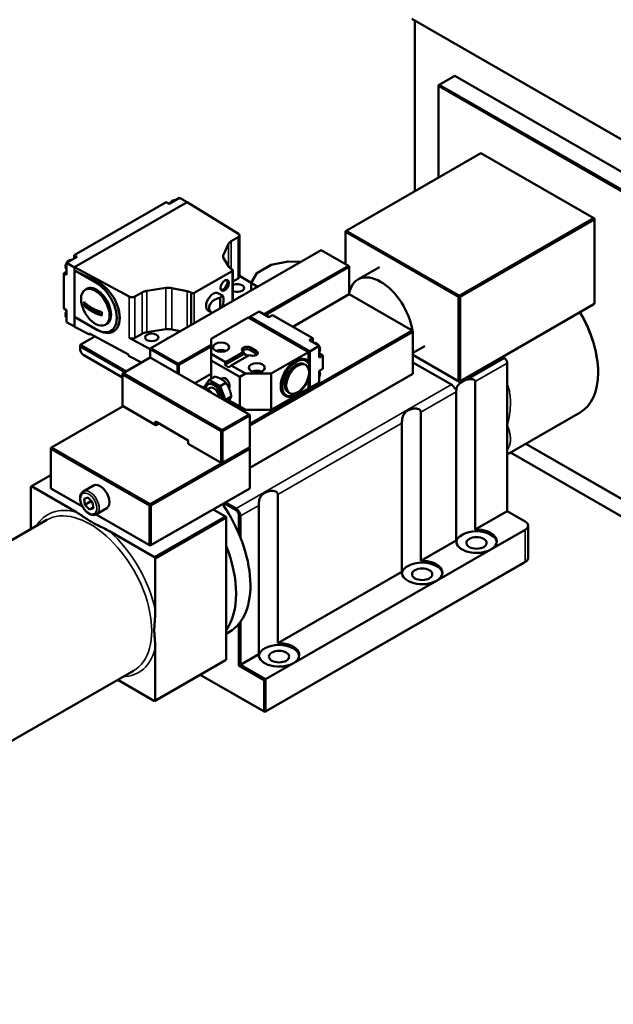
# Model space of a CAD drawing. Header units: millimetres. Extents: x 12 to 1472, y 12 to 1039.
# Tile 4 of 11: x 140 to 287, y 602 to 845. Entities that reach past the tile are written whole.
import ezdxf

# ---------------------------------------------------------------- set-up
doc = ezdxf.new("R2010")
doc.units = ezdxf.units.MM
doc.header["$LTSCALE"] = 2.5
for name, color, linetype, lineweight in [('Bemaßung (ISO)', 7, 'Continuous', 25), ('Sichtbar (ISO)', 7, 'Continuous', 50), ('Sichtbar schmal (ISO)', 7, 'Continuous', 35)]:
    doc.layers.add(name, color=color, linetype=linetype, lineweight=lineweight)
doc.styles.add('Notiztext (DIN)', font='isocpeur.ttf')
doc.dimstyles.new('Standard (DIN)', dxfattribs={"dimscale": 2.5, "dimtxt": 3.5, "dimasz": 2.5, "dimexe": 3.175, "dimexo": 0.8, "dimgap": 0.8, "dimtad": 1, "dimdec": 3, "dimrnd": 1e-08, "dimtxsty": 'Notiztext (DIN)', "dimcen": 0.09, "dimdle": 10, "dimclrd": 256, "dimclre": 256, "dimclrt": 256, "dimazin": 2, "dimtfac": 0.571429, "dimtdec": 3, "dimtmove": 0, "dimatfit": 3, "dimfxl": 1, "dimtolj": 1, "dimlwd": -1, "dimlwe": -1, "dimarcsym": 0})

# ---------------------------------------------------------------- blocks, each defined once
blk = doc.blocks.new('*D24')
at = {"layer": 'Bemaßung (ISO)'}
for p, q in [((1073.03, 633.6), (1073.03, 260.27)), ((125.73, 436.1), (125.73, 260.27)), ((131.98, 268.2), (1066.78, 268.2))]:
    blk.add_line(p, q, dxfattribs=at)
for points in [[(131.98, 269.25), (131.98, 267.16), (125.73, 268.2)], [(1066.78, 269.25), (1066.78, 267.16), (1073.03, 268.2)]]:
    blk.add_solid(points, dxfattribs=at)
at = {"layer": 'Defpoints', "color": 0}
for p in [(1073.03, 635.6), (125.73, 438.1), (1073.03, 268.2)]:
    blk.add_point(p, dxfattribs=at)
at = {"layer": 'Bemaßung (ISO)', "insert": (568.61, 278.96), "char_height": 8.75, "attachment_point": 1, "style": 'Notiztext (DIN)'}
blk.add_mtext('\\A1;ca. 947', dxfattribs=at)

msp = doc.modelspace()

# ---------------------------------------------------------------- linework, layer by layer
at = {"layer": 'Sichtbar (ISO)'}
for p, q in [((306.0576, 805.2975), (236.7611, 845.2027)), ((237.4683, 802.5766), (237.4683, 844.7955)), ((243.5494, 828.9225), (247.3677, 831.1213)), ((247.3677, 831.1213), (296.5117, 802.8212)), ((243.5494, 828.9225), (243.3726, 828.6163)), ((243.5494, 828.9225), (243.3726, 828.8199)), ((243.3726, 828.8199), (243.3726, 828.6163)), ((243.3726, 828.6163), (292.5165, 800.3162)), ((243.3726, 805.9767), (243.3726, 828.6163)), ((292.6933, 800.6224), (243.5494, 828.9225)), ((220.5684, 792.8446), (253.8024, 811.9828)), ((253.8024, 811.9828), (281.7331, 795.8986)), ((179.3794, 800.963), (176.7631, 799.4563)), ((181.2885, 799.8636), (179.3794, 800.963)), ((176.056, 799.8635), (153.3579, 786.7925)), ((153.4286, 783.8202), (181.2886, 799.8637)), ((176.7631, 799.4563), (176.056, 799.8635)), ((181.2886, 799.8637), (193.903, 792.0739)), ((181.324, 799.8432), (181.2924, 799.8613)), ((181.324, 799.8432), (181.3229, 799.8425)), ((181.324, 799.8419), (181.324, 799.8432)), ((281.7331, 795.8986), (248.4991, 776.7604)), ((248.6759, 776.4542), (281.9099, 795.5924)), ((281.9099, 795.796), (281.7331, 795.8986)), ((281.9099, 795.5924), (281.7331, 795.8986)), ((281.9099, 795.5924), (281.9099, 795.796)), ((281.9099, 795.5924), (281.9099, 774.7449)), ((193.8787, 791.2739), (192.0949, 790.2467)), ((194.1716, 791.6811), (194.1716, 781.4618)), ((220.5684, 792.8446), (220.3916, 792.5384)), ((220.5684, 792.8446), (220.3916, 792.742)), ((220.3916, 792.742), (220.3916, 792.5384)), ((220.3916, 792.5384), (248.3223, 776.4542)), ((220.3916, 784.5902), (220.3916, 792.5384)), ((248.4991, 776.7604), (220.5684, 792.8446)), ((191.4478, 789.6013), (190.1909, 786.9)), ((154.065, 786.3853), (151.4487, 784.8787)), ((153.3579, 786.7925), (153.3579, 785.9782)), ((154.065, 786.3853), (153.3579, 786.7925)), ((172.3084, 763.8232), (214.3812, 788.0514)), ((214.3812, 788.0514), (221.0987, 784.183)), ((151.3441, 783.7091), (151.23, 783.7874)), ((151.2454, 783.9821), (151.363, 784.0498)), ((151.2514, 784.1268), (151.3652, 784.0483)), ((151.4487, 784.8787), (151.4487, 781.8947)), ((153.3933, 783.7589), (151.4487, 784.8787)), ((153.4286, 783.7793), (153.3933, 783.7589)), ((153.3933, 783.7589), (153.3933, 769.1248)), ((153.4286, 783.7793), (153.4286, 783.8202)), ((166.9559, 776.5561), (153.4286, 783.8202)), ((153.4286, 783.0026), (153.4286, 783.7793)), ((190.2565, 786.035), (191.6438, 783.8401)), ((198.436, 782.3639), (201.9715, 784.3999)), ((221.0987, 784.183), (200.3938, 772.2599)), ((200.8438, 772.111), (221.2755, 783.8768)), ((201.9715, 784.3999), (206.2141, 785.2143)), ((206.2141, 785.2143), (209.2677, 785.1067)), ((221.0987, 784.183), (221.2755, 783.8768)), ((221.2755, 784.0804), (221.0987, 784.183)), ((221.2755, 784.0804), (221.2755, 783.8768)), ((221.2755, 783.8768), (221.2755, 777.4259)), ((228.7429, 783.8216), (223.4396, 780.7677)), ((151.4487, 782.7091), (150.7416, 782.3019)), ((151.4487, 781.8947), (150.7416, 782.3019)), ((150.7416, 782.3019), (150.7416, 773.6359)), ((153.4286, 771.557), (153.4286, 783.0026)), ((153.4286, 783.0026), (159.1001, 780.1783)), ((158.9087, 779.8469), (153.4286, 783.0026)), ((192.3637, 782.8276), (183.0122, 777.4425)), ((192.2253, 783.3145), (192.3637, 783.2348)), ((192.5101, 783.0312), (192.5101, 775.4567)), ((194.1716, 781.6886), (197.0251, 779.9265)), ((197.0217, 779.9207), (198.436, 782.3639)), ((192.5101, 780.2665), (193.8787, 781.0546)), ((198.6419, 778.9877), (197.0217, 779.9207)), ((197.0217, 778.0547), (197.0217, 779.9207)), ((156.4135, 778.4569), (156.06, 778.2533)), ((170.1288, 777.5973), (168.345, 776.57)), ((175.9404, 778.6937), (171.2495, 777.9699)), ((181.2539, 777.857), (177.4425, 778.6559)), ((182.3051, 777.4425), (182.1667, 777.5222)), ((188.8539, 777.4375), (189.9819, 776.7879)), ((207.3403, 769.1081), (221.2755, 777.1329)), ((221.2755, 777.1329), (236.8319, 768.1746)), ((248.4991, 776.7604), (248.3223, 776.4542)), ((248.3223, 776.4542), (248.6759, 776.4542)), ((248.3223, 776.4542), (248.3223, 755.6067)), ((248.4991, 776.7604), (248.6759, 776.4542)), ((248.6759, 755.6067), (248.6759, 776.4542)), ((160.1287, 771.9133), (155.7795, 774.4178)), ((248.4991, 755.5042), (281.7331, 774.6424)), ((281.9099, 774.7449), (248.6759, 755.6067)), ((281.9099, 774.7449), (281.7331, 774.6424)), ((151.4487, 773.2287), (150.7416, 773.6359)), ((151.238, 772.1011), (151.3519, 772.0227)), ((151.3519, 771.6957), (151.238, 771.7741)), ((151.2552, 771.9698), (151.3497, 772.0243)), ((151.4487, 773.2287), (151.4487, 770.2446)), ((186.3637, 773.1132), (187.4022, 772.5152)), ((196.7035, 771.5686), (199.0016, 772.892)), ((211.5528, 763.0175), (196.7035, 771.5686)), ((196.7035, 771.5686), (196.7035, 771.487)), ((201.4412, 771.4872), (199.0016, 772.892)), ((201.4412, 771.4872), (202.325, 771.9962)), ((212.2953, 766.2547), (202.325, 771.9962)), ((153.3933, 769.1248), (151.4487, 770.2446)), ((153.3933, 769.1248), (153.4286, 769.1452)), ((153.4286, 769.1452), (153.4286, 771.557)), ((159.1001, 768.2901), (153.4286, 771.557)), ((158.9087, 768.4012), (153.4286, 771.557)), ((153.4286, 769.1043), (153.4286, 769.1452)), ((161.4039, 769.7911), (161.0503, 769.5875)), ((187.1576, 766.0715), (196.35, 771.365)), ((196.35, 771.365), (211.1992, 762.8139)), ((196.4208, 771.3242), (196.7389, 771.5074)), ((211.5174, 762.997), (196.7389, 771.5074)), ((153.4286, 769.1043), (157.0876, 767.1394)), ((154.8075, 764.6048), (158.4424, 766.698)), ((157.0876, 767.4256), (166.784, 762.2187)), ((157.0876, 767.1394), (157.0876, 767.4256)), ((157.3447, 767.2875), (157.0876, 767.1394)), ((168.345, 766.3507), (170.1288, 767.3779)), ((171.2495, 767.7505), (175.9404, 768.4743)), ((177.4425, 768.4366), (179.5518, 767.9945)), ((236.8319, 768.1746), (196.7035, 745.0662)), ((196.7035, 744.6582), (237.0086, 767.8684)), ((236.8319, 768.1746), (236.8927, 768.0692)), ((237.0086, 767.8684), (236.8927, 768.0692)), ((237.0086, 766.4377), (237.0086, 767.8684)), ((166.1783, 758.0568), (154.8075, 764.6048)), ((154.8075, 764.6048), (154.8075, 764.1968)), ((172.1316, 763.5573), (166.9559, 766.3367)), ((187.1576, 764.6376), (179.0259, 759.9549)), ((187.1576, 762.4067), (187.1576, 766.0715)), ((211.4114, 765.7457), (212.2953, 766.2547)), ((213.8509, 764.3409), (211.4114, 765.7457)), ((211.5528, 763.0175), (213.8509, 764.3409)), ((212.2953, 765.2367), (212.2953, 766.2547)), ((213.8509, 761.5204), (213.8509, 764.3409)), ((237.0086, 757.4446), (237.0086, 766.4377)), ((239.9711, 764.3235), (237.0086, 762.6175)), ((154.8075, 764.1968), (165.8241, 757.8528)), ((154.8075, 763.5837), (154.8075, 764.1968)), ((155.6879, 762.0547), (155.864, 761.9525)), ((165.2373, 756.5556), (155.6914, 762.0527)), ((155.8681, 761.9502), (165.2373, 756.5548)), ((166.784, 762.2187), (166.784, 761.9325)), ((166.784, 761.9325), (169.9533, 760.2306)), ((172.3084, 763.8232), (172.1316, 763.5171)), ((172.3084, 763.8232), (172.1316, 763.7206)), ((172.1316, 763.7206), (172.1316, 763.5171)), ((172.1316, 763.5171), (178.8491, 759.6487)), ((172.1316, 761.485), (172.1316, 763.5171)), ((179.0259, 759.9549), (172.3084, 763.8232)), ((179.2027, 759.6487), (187.1576, 764.2296)), ((187.1576, 762.4067), (190.6931, 760.3708)), ((187.1576, 760.7748), (187.1576, 762.4067)), ((190.5437, 759.6408), (195.3344, 762.3996)), ((190.6931, 760.3708), (195.1302, 762.9259)), ((196.5444, 762.1115), (192.1074, 759.5564)), ((195.3344, 762.3996), (195.1302, 762.9259)), ((196.1895, 761.9071), (195.3344, 762.3996)), ((196.898, 763.9439), (198.3122, 763.1295)), ((198.3122, 762.5163), (196.898, 763.3307)), ((211.1992, 762.8139), (202.0068, 757.5204)), ((211.1992, 762.8138), (211.5174, 762.997)), ((211.1992, 760.4067), (211.1992, 762.8139)), ((211.5174, 754.0857), (211.5174, 762.997)), ((211.5528, 754.0245), (211.5528, 763.0175)), ((214.7348, 762.0294), (213.8509, 762.5384)), ((213.8509, 761.5204), (214.7348, 762.0294)), ((213.9155, 763.4437), (214.0263, 763.5198)), ((214.0263, 763.1928), (213.9155, 763.1167)), ((213.9157, 763.4423), (214.0091, 763.3886)), ((214.7348, 758.6774), (214.7348, 762.0294)), ((248.3223, 755.6067), (237.0086, 762.1219)), ((237.0086, 762.1211), (248.4991, 755.5042)), ((165.4141, 757.6167), (172.1316, 761.485)), ((172.1316, 761.485), (196.5268, 747.4368)), ((179.0259, 759.9549), (178.8491, 759.6487)), ((178.8491, 759.6487), (178.8491, 757.6167)), ((179.2027, 759.6487), (178.8491, 759.6487)), ((179.2027, 759.6487), (179.0259, 759.9549)), ((179.2027, 757.4131), (179.2027, 759.6487)), ((194.2287, 756.7028), (187.1576, 760.7748)), ((187.1576, 756.1871), (187.1576, 760.7748)), ((190.5437, 759.6408), (190.6931, 760.3708)), ((191.5497, 759.0615), (190.5437, 759.6408)), ((192.1074, 759.5564), (191.5497, 759.0615)), ((192.1074, 759.5564), (195.6429, 757.5204)), ((210.1902, 759.8496), (210.5437, 759.646)), ((211.376, 756.5794), (211.376, 759.8519)), ((246.5546, 754.7931), (237.0086, 760.2903)), ((259.105, 761.6117), (259.6361, 761.3059)), ((260.3432, 753.4235), (260.3432, 760.0812)), ((165.2373, 757.3105), (165.4141, 757.6167)), ((165.2373, 757.5141), (165.4141, 757.6167)), ((165.2373, 757.5141), (165.2373, 757.3105)), ((165.2373, 757.3105), (189.6325, 743.2622)), ((165.2373, 749.5438), (165.2373, 757.3105)), ((189.8093, 743.5684), (165.4141, 757.6167)), ((183.1171, 755.1589), (187.1576, 757.4857)), ((195.6429, 757.5204), (194.2287, 756.7028)), ((202.0068, 757.5204), (195.6429, 757.5204)), ((237.0086, 757.4446), (196.7035, 734.2345)), ((196.7035, 734.2337), (236.8319, 757.3421)), ((202.0068, 748.5274), (202.0068, 757.5204)), ((213.8509, 758.1684), (214.7348, 758.6774)), ((213.8509, 755.3479), (213.8509, 758.1684)), ((213.9155, 757.3121), (214.0263, 757.3882)), ((214.0263, 757.0612), (213.9155, 756.9851)), ((213.9157, 757.3107), (214.0091, 757.2569)), ((236.8319, 757.3421), (237.0086, 757.4446)), ((282.7938, 757.8842), (282.7938, 757.6806)), ((186.7147, 755.932), (185.4033, 754.061)), ((186.6192, 754.9807), (186.4071, 754.8585)), ((186.7147, 755.932), (188.1711, 756.7707)), ((189.3683, 754.4039), (186.7147, 755.932)), ((189.3683, 754.4039), (190.8247, 755.2426)), ((190.0234, 756.3964), (189.6268, 756.168)), ((194.2287, 749.3449), (194.2287, 756.7028)), ((211.1992, 753.8209), (211.1992, 756.0793)), ((211.5528, 754.0245), (213.8509, 755.3479)), ((248.3223, 755.6067), (248.6759, 755.6067)), ((248.3223, 755.6067), (248.4991, 755.5042)), ((248.4991, 755.5042), (248.6759, 755.6067)), ((252.4286, 755.5235), (252.4286, 718.9383)), ((184.2446, 754.5096), (184.2452, 754.5099)), ((186.9157, 753.9753), (186.2221, 753.576)), ((186.8982, 752.9815), (186.8988, 752.9818)), ((186.8997, 752.9806), (186.8988, 752.9818)), ((190.6951, 750.9828), (189.3683, 754.4039)), ((211.1992, 753.8209), (202.0068, 748.5274)), ((206.1979, 752.9169), (206.5515, 752.7133)), ((208.2075, 752.3646), (208.0314, 752.2624)), ((211.1992, 753.9025), (211.5174, 754.0857)), ((211.4819, 754.0653), (211.5528, 754.0245)), ((247.7812, 753.8284), (247.4731, 753.651)), ((247.7516, 716.2449), (247.7516, 753.0345)), ((260.3432, 744.7522), (260.3432, 753.4235)), ((190.6013, 750.849), (190.6951, 750.9828)), ((190.6951, 750.9828), (192.1515, 751.8215)), ((191.5967, 750.8589), (192.1074, 750.5633)), ((191.5975, 750.8601), (194.2287, 749.3449)), ((195.6429, 748.5274), (192.1074, 750.5633)), ((147.7364, 739.2613), (165.4141, 749.4412)), ((165.4141, 749.4412), (165.2373, 749.5438)), ((173.369, 744.861), (165.2373, 749.5438)), ((165.4141, 749.4412), (173.5458, 744.7584)), ((196.5268, 747.4368), (189.8093, 743.5684)), ((194.2287, 749.3449), (195.6429, 748.5274)), ((202.0068, 748.5274), (195.6429, 748.5274)), ((196.5268, 747.4368), (196.7035, 747.3342)), ((196.5268, 747.4368), (196.7035, 747.1306)), ((196.7035, 747.1306), (196.7035, 747.3342)), ((238.9936, 747.9912), (238.9936, 711.2015)), ((260.3432, 737.5364), (278.3722, 747.9186)), ((173.369, 745.6786), (173.369, 744.861)), ((173.369, 745.6786), (173.7226, 745.4742)), ((181.5008, 740.9958), (173.369, 745.6786)), ((173.5458, 744.7584), (173.369, 744.861)), ((173.7226, 744.861), (173.369, 744.861)), ((173.5458, 744.7584), (174.2556, 745.1672)), ((173.7226, 744.861), (173.5458, 744.7584)), ((173.7226, 744.861), (173.7226, 745.4742)), ((173.7226, 745.4742), (181.5008, 740.995)), ((174.255, 745.1676), (173.7226, 744.861)), ((189.986, 743.2622), (196.7035, 747.1306)), ((196.7035, 747.1306), (196.7035, 739.3639)), ((234.3165, 708.5082), (234.3165, 745.2978)), ((189.8093, 743.5684), (189.6325, 743.2622)), ((189.6325, 743.2622), (189.986, 743.2622)), ((189.6325, 743.2622), (189.6325, 735.4955)), ((189.8093, 743.5684), (189.986, 743.2622)), ((189.986, 735.4955), (189.986, 743.2622)), ((260.3432, 736.0808), (260.3432, 744.7522)), ((181.5008, 740.1783), (181.5008, 740.9958)), ((181.5008, 740.1783), (181.6775, 740.0757)), ((189.6325, 735.4955), (181.5008, 740.1783)), ((181.6775, 740.0757), (189.8093, 735.3929)), ((264.9228, 740.1736), (292.6933, 724.1817)), ((292.5165, 724.2843), (264.9235, 740.174)), ((147.7364, 739.2613), (147.5596, 739.1587)), ((147.5596, 738.9551), (147.7364, 739.2613)), ((147.5596, 738.9551), (147.5596, 739.1587)), ((147.5596, 729.1445), (147.5596, 738.9551)), ((147.5596, 738.9551), (171.9548, 724.9069)), ((172.1316, 725.213), (147.7364, 739.2613)), ((196.5268, 739.2613), (172.1316, 725.213)), ((172.3084, 724.9069), (196.7035, 738.9551)), ((189.8093, 735.3929), (196.5268, 739.2613)), ((196.7035, 739.3639), (189.986, 735.4955)), ((196.7035, 739.3639), (196.5268, 739.2613)), ((196.7035, 739.1587), (196.5268, 739.2613)), ((196.7035, 738.9551), (196.5268, 739.2613)), ((196.7035, 739.1587), (196.7035, 738.9551)), ((196.7035, 738.9551), (196.7035, 729.1445)), ((306.7647, 711.6868), (261.1097, 737.9778)), ((189.6325, 735.4955), (189.8093, 735.3929)), ((189.6325, 735.4955), (189.986, 735.4955)), ((189.986, 735.4955), (189.8093, 735.3929)), ((260.3432, 723.4959), (260.3432, 736.0808)), ((142.7867, 729.6527), (147.5596, 732.4013)), ((142.6099, 729.5502), (142.7867, 729.6527)), ((142.6099, 719.07), (142.6099, 729.5502)), ((142.7867, 729.6527), (153.9159, 723.2438)), ((147.5596, 729.1445), (147.7364, 729.042)), ((155.3791, 724.6416), (147.5596, 729.1445)), ((147.7364, 729.042), (155.3797, 724.6404)), ((155.5898, 728.3762), (158.1354, 729.8421)), ((172.1316, 714.9937), (196.5268, 729.042)), ((196.7035, 729.1445), (172.3084, 715.0963)), ((196.5268, 729.042), (196.7035, 729.1445)), ((155.7842, 726.5599), (156.7339, 726.9071)), ((155.9791, 725.0497), (155.7842, 726.5599)), ((157.3933, 725.8641), (155.9791, 725.0497)), ((156.7339, 726.9071), (157.8785, 725.7442)), ((157.8785, 725.7442), (158.0734, 724.2339)), ((190.3355, 725.4766), (193.168, 723.8455)), ((193.3448, 724.1517), (190.6897, 725.6806)), ((203.6383, 727.6314), (203.6383, 690.8418)), ((157.1237, 723.8867), (155.9791, 725.0497)), ((158.0494, 724.4198), (157.1237, 723.8867)), ((158.0734, 724.2339), (157.1237, 723.8867)), ((158.8335, 722.7434), (161.3791, 724.2093)), ((172.1316, 725.213), (171.9548, 724.9069)), ((172.3084, 724.9069), (171.9548, 724.9069)), ((171.9548, 724.9069), (171.9548, 715.0963)), ((172.3084, 724.9069), (172.1316, 725.213)), ((172.3084, 715.0963), (172.3084, 724.9069)), ((187.6879, 723.952), (190.6931, 722.2214)), ((198.9612, 688.1484), (198.9612, 724.938)), ((260.3432, 723.4959), (252.4286, 718.9383)), ((264.7626, 720.951), (260.3432, 723.4959)), ((146.5532, 721.3407), (108.5462, 699.454)), ((158.7505, 722.6994), (172.1316, 714.9937)), ((171.9548, 715.0963), (158.7512, 722.6997)), ((190.6931, 722.2214), (173.1922, 712.1433)), ((173.369, 711.8371), (190.8699, 721.9152)), ((190.6931, 722.2214), (190.8699, 721.9152)), ((190.8699, 722.1188), (190.6931, 722.2214)), ((190.8699, 722.1188), (190.8699, 721.9152)), ((190.8699, 721.9152), (190.8699, 686.7607)), ((194.0519, 722.3145), (194.0519, 717.8709)), ((194.4055, 717.0073), (194.4055, 722.3145)), ((162.063, 718.5522), (173.1922, 712.1433)), ((264.7626, 718.915), (256.2773, 714.0286)), ((265.4948, 711.9619), (265.4948, 719.933)), ((247.7516, 716.2449), (238.9936, 711.2015)), ((172.3084, 715.0963), (171.9548, 715.0963)), ((172.1316, 714.9937), (171.9548, 715.0963)), ((172.1316, 714.9937), (172.3084, 715.0963)), ((256.2773, 714.0286), (242.8423, 706.2919)), ((173.1922, 712.1433), (173.369, 711.8371)), ((173.369, 711.8371), (173.369, 698.9697)), ((200.4159, 673.8883), (264.5858, 710.8413)), ((264.7626, 710.9439), (200.5926, 673.9909)), ((264.5919, 710.8448), (264.7694, 710.9478)), ((234.3165, 708.5082), (203.6383, 690.8418)), ((242.8423, 706.2919), (207.4869, 685.9321)), ((194.4055, 685.5249), (194.4055, 696.1478)), ((194.0519, 695.6914), (194.0519, 685.3205)), ((190.8699, 693.2021), (191.6785, 693.6677)), ((173.369, 689.5501), (173.369, 676.6826)), ((173.1922, 676.58), (190.6931, 686.6581)), ((190.8699, 686.7607), (173.369, 676.6826)), ((190.8699, 686.7607), (190.6931, 686.6581)), ((198.9612, 688.1484), (194.4055, 685.5249)), ((168.0115, 684.0776), (130.0045, 662.1909)), ((194.0519, 685.3205), (194.4055, 685.5249)), ((194.0519, 685.3205), (200.2391, 681.7576)), ((200.5926, 681.962), (194.4055, 685.5249)), ((207.4869, 685.9321), (200.5926, 681.962)), ((173.1922, 676.58), (164.092, 681.8205)), ((184.4669, 683.0727), (200.4159, 673.8883)), ((200.2391, 673.9909), (184.4676, 683.0731)), ((200.2391, 681.7576), (200.5926, 681.962)), ((200.2391, 681.7576), (200.2391, 673.9909)), ((200.5926, 673.9909), (200.5926, 681.962)), ((173.369, 676.6826), (173.1922, 676.58)), ((200.2391, 673.9909), (200.4159, 673.8887)), ((200.4159, 673.8887), (200.5926, 673.9909)), ((200.4159, 673.8887), (200.4159, 673.8883))]:
    msp.add_line(p, q, dxfattribs=at)
at = {"layer": 'Sichtbar (ISO)', "flags": 128}
for points in [[(176.9732, 799.5773), (177.0946, 799.758), (177.2323, 799.9224), (177.3835, 800.0664), (177.5458, 800.1858), (177.7175, 800.2767), (177.8065, 800.3101), (177.8971, 800.3344), (177.989, 800.3486), (178.0819, 800.3519), (178.1747, 800.3431), (178.2655, 800.3215)], [(151.23, 783.7874), (151.2203, 783.7945), (151.2113, 783.8021), (151.2032, 783.8099), (151.1961, 783.8178), (151.1901, 783.8256), (151.1849, 783.8337), (151.1803, 783.8423), (151.1767, 783.8512), (151.174, 783.8602), (151.1724, 783.8691), (151.1717, 783.8778), (151.1719, 783.8864), (151.1731, 783.8952), (151.1753, 783.9042), (151.1785, 783.9132), (151.1826, 783.9219), (151.1875, 783.9303), (151.1931, 783.9382), (151.1996, 783.9461), (151.2072, 783.9539), (151.2158, 783.9616), (151.2252, 783.969), (151.2351, 783.9758), (151.2454, 783.9821)], [(151.4487, 783.2909), (151.3869, 783.3462), (151.3329, 783.4089), (151.2494, 783.5505), (151.1968, 783.7073), (151.1719, 783.874)], [(151.1958, 784.2339), (151.1951, 784.2291), (151.1946, 784.2244), (151.1943, 784.2198), (151.1943, 784.2153), (151.1946, 784.2106), (151.1952, 784.2058), (151.1961, 784.201), (151.1972, 784.1962), (151.1986, 784.1913), (151.2003, 784.1865), (151.2024, 784.1817), (151.2046, 784.1771), (151.2071, 784.1725), (151.2098, 784.1681), (151.2127, 784.1638), (151.2158, 784.1596), (151.2193, 784.1553), (151.2231, 784.1511), (151.2272, 784.1468), (151.2315, 784.1426), (151.2362, 784.1385), (151.241, 784.1344), (151.2461, 784.1305), (151.2514, 784.1268)], [(151.1958, 784.2339), (151.2293, 784.3765), (151.275, 784.5188), (151.3323, 784.6593), (151.4004, 784.7964), (151.4783, 784.9287), (151.5652, 785.0544), (151.66, 785.1721), (151.762, 785.2803), (151.8702, 785.3776), (151.9838, 785.4628), (152.1021, 785.5343), (152.2247, 785.5908), (152.351, 785.6303), (152.4802, 785.6504), (152.6107, 785.6484), (152.7389, 785.6217)], [(155.7795, 775.2353), (155.9015, 775.1016), (156.0305, 774.9688), (156.1661, 774.8375), (156.3081, 774.7081), (156.4561, 774.581), (156.6095, 774.4565), (156.7678, 774.3351), (156.9303, 774.2171), (157.0966, 774.1028), (157.2656, 773.9924), (157.4368, 773.8862), (157.6091, 773.7844), (157.7858, 773.6852), (157.9702, 773.5866), (158.1619, 773.4893), (158.3604, 773.3935), (158.5654, 773.2999), (158.7763, 773.2088), (158.9923, 773.1205), (159.213, 773.0352), (159.4378, 772.9535), (159.6658, 772.8753), (159.8963, 772.8011), (160.1287, 772.7308)], [(160.1287, 771.9133), (159.8963, 771.9835), (159.6658, 772.0578), (159.4378, 772.1359), (159.213, 772.2177), (158.9923, 772.3029), (158.7763, 772.3912), (158.5654, 772.4824), (158.3604, 772.576), (158.1619, 772.6717), (157.9702, 772.7691), (157.7858, 772.8676), (157.6091, 772.9669), (157.4368, 773.0686), (157.2656, 773.1748), (157.0966, 773.2852), (156.9303, 773.3995), (156.7678, 773.5176), (156.6095, 773.639), (156.4561, 773.7634), (156.3081, 773.8905), (156.1661, 774.0199), (156.0305, 774.1512), (155.9015, 774.284), (155.7795, 774.4178)], [(189.3163, 776.2275), (189.3216, 776.2285), (189.3269, 776.2296), (189.3321, 776.2308), (189.3373, 776.2321), (189.3425, 776.2333), (189.3476, 776.2347), (189.3527, 776.2361), (189.3577, 776.2376), (189.3627, 776.2391), (189.3676, 776.2407), (189.3725, 776.2423), (189.3773, 776.244), (189.382, 776.2457), (189.3866, 776.2475), (189.3912, 776.2493), (189.3957, 776.2512), (189.4001, 776.2531), (189.4044, 776.255), (189.4086, 776.257), (189.4128, 776.259), (189.4168, 776.261), (189.4208, 776.2631), (189.4246, 776.2652), (189.4284, 776.2673)], [(189.4284, 776.2673), (189.432, 776.2695), (189.4356, 776.2717), (189.4392, 776.2739), (189.4426, 776.2762), (189.446, 776.2785), (189.4494, 776.2809), (189.4526, 776.2834), (189.4558, 776.2858), (189.4589, 776.2883), (189.4619, 776.2909), (189.4648, 776.2934), (189.4676, 776.2961), (189.4704, 776.2987), (189.473, 776.3014), (189.4755, 776.3041), (189.4779, 776.3068), (189.4802, 776.3095), (189.4824, 776.3123), (189.4845, 776.3151), (189.4864, 776.3179), (189.4883, 776.3207), (189.49, 776.3236), (189.4916, 776.3264), (189.4931, 776.3293)], [(151.1808, 772.2038), (151.1803, 772.1993), (151.1801, 772.1948), (151.1801, 772.1905), (151.1804, 772.186), (151.1809, 772.1814), (151.1817, 772.1768), (151.1828, 772.1721), (151.1841, 772.1674), (151.1857, 772.1628), (151.1875, 772.1582), (151.1897, 772.1537), (151.192, 772.1492), (151.1945, 772.1449), (151.1972, 772.1407), (151.2001, 772.1367), (151.2033, 772.1326), (151.2067, 772.1285), (151.2104, 772.1244), (151.2144, 772.1203), (151.2187, 772.1163), (151.2232, 772.1123), (151.228, 772.1085), (151.2329, 772.1047), (151.238, 772.1011)], [(151.238, 771.7741), (151.2282, 771.7812), (151.2192, 771.7888), (151.2111, 771.7967), (151.204, 771.8046), (151.198, 771.8125), (151.1928, 771.8207), (151.1884, 771.8294), (151.1848, 771.8383), (151.1822, 771.8474), (151.1807, 771.8564), (151.1801, 771.8651), (151.1805, 771.8737), (151.1818, 771.8826), (151.1841, 771.8916), (151.1874, 771.9006), (151.1916, 771.9094), (151.1966, 771.9178), (151.2023, 771.9257), (151.209, 771.9336), (151.2167, 771.9415), (151.2254, 771.9493), (151.2349, 771.9566), (151.2449, 771.9635), (151.2552, 771.9698)], [(151.1808, 772.2038), (151.2165, 772.3921), (151.2743, 772.5806), (151.3523, 772.7661), (151.4487, 772.9448)], [(151.4487, 771.3547), (151.3456, 771.4565), (151.2671, 771.5774), (151.213, 771.7112), (151.181, 771.8538)], [(200.1509, 772.2302), (200.2417, 772.2518), (200.3343, 772.2606), (200.427, 772.2574), (200.519, 772.2431), (200.6983, 772.1857), (200.8698, 772.095), (201.032, 771.9758), (201.1831, 771.8323), (201.3207, 771.6682), (201.4422, 771.4878)], [(212.5253, 765.1043), (212.6162, 765.1259), (212.7089, 765.1347), (212.8017, 765.1314), (212.8938, 765.1171), (213.0733, 765.0595), (213.2449, 764.9686), (213.4073, 764.8491), (213.5585, 764.7052), (213.6962, 764.5408), (213.8176, 764.3601)], [(213.8509, 764.3026), (213.934, 764.1371), (214.0014, 763.9668), (214.0517, 763.7944), (214.0835, 763.6225)], [(214.0832, 763.2725), (214.0546, 763.141), (214.0073, 763.0167), (213.9396, 762.9026), (213.8509, 762.8033)], [(214.0091, 763.3886), (214.0194, 763.3822), (214.0294, 763.3754), (214.0389, 763.368), (214.0475, 763.3603), (214.0552, 763.3523), (214.0619, 763.3444), (214.0676, 763.3365), (214.0726, 763.3281), (214.0769, 763.3194), (214.0802, 763.3104), (214.0825, 763.3013), (214.0838, 763.2924), (214.0841, 763.2838), (214.0836, 763.2751), (214.082, 763.2661), (214.0795, 763.257), (214.0759, 763.2481), (214.0714, 763.2394), (214.0662, 763.2313), (214.0602, 763.2234), (214.0531, 763.2154), (214.045, 763.2075), (214.036, 763.1999), (214.0263, 763.1928)], [(214.0263, 763.5198), (214.0314, 763.5234), (214.0363, 763.5272), (214.041, 763.531), (214.0455, 763.535), (214.0498, 763.539), (214.0538, 763.5431), (214.0575, 763.5472), (214.061, 763.5513), (214.0642, 763.5554), (214.067, 763.5594), (214.0697, 763.5636), (214.0723, 763.568), (214.0746, 763.5724), (214.0767, 763.5769), (214.0786, 763.5815), (214.0802, 763.5862), (214.0815, 763.5908), (214.0825, 763.5955), (214.0833, 763.6001), (214.0838, 763.6047), (214.0841, 763.6092), (214.0841, 763.6136), (214.0839, 763.618), (214.0834, 763.6225)], [(211.376, 759.8519), (211.3695, 759.8741), (211.3629, 759.8963), (211.3562, 759.9187), (211.3495, 759.9411), (211.3427, 759.9636), (211.3358, 759.9862), (211.3289, 760.0089), (211.3218, 760.0316), (211.3147, 760.0544), (211.3076, 760.0773), (211.3003, 760.1003), (211.293, 760.1234), (211.2856, 760.1465), (211.2781, 760.1697), (211.2706, 760.193), (211.263, 760.2164), (211.2553, 760.2399), (211.2475, 760.2635), (211.2396, 760.2871), (211.2317, 760.3108), (211.2237, 760.3347), (211.2156, 760.3586), (211.2075, 760.3826), (211.1992, 760.4067)], [(214.0832, 757.1409), (214.0546, 757.0094), (214.0073, 756.8851), (213.9396, 756.771), (213.8509, 756.6717)], [(213.852, 758.169), (213.9347, 758.004), (214.0018, 757.8342), (214.0518, 757.6623), (214.0835, 757.4909)], [(214.0091, 757.2569), (214.0194, 757.2506), (214.0294, 757.2438), (214.0389, 757.2364), (214.0475, 757.2287), (214.0552, 757.2207), (214.0619, 757.2128), (214.0676, 757.2049), (214.0726, 757.1965), (214.0769, 757.1878), (214.0802, 757.1788), (214.0825, 757.1697), (214.0838, 757.1608), (214.0841, 757.1522), (214.0836, 757.1435), (214.082, 757.1345), (214.0795, 757.1254), (214.0759, 757.1165), (214.0714, 757.1078), (214.0662, 757.0996), (214.0602, 757.0918), (214.0531, 757.0838), (214.045, 757.0759), (214.036, 757.0683), (214.0263, 757.0612)], [(214.0263, 757.3882), (214.0314, 757.3918), (214.0363, 757.3956), (214.041, 757.3994), (214.0455, 757.4034), (214.0498, 757.4074), (214.0538, 757.4115), (214.0575, 757.4156), (214.061, 757.4197), (214.0642, 757.4238), (214.067, 757.4278), (214.0697, 757.432), (214.0723, 757.4364), (214.0746, 757.4408), (214.0767, 757.4453), (214.0786, 757.4499), (214.0802, 757.4546), (214.0815, 757.4592), (214.0825, 757.4639), (214.0833, 757.4685), (214.0838, 757.4731), (214.0841, 757.4776), (214.0841, 757.482), (214.0839, 757.4864), (214.0834, 757.4909)], [(189.7032, 756.1249), (189.6497, 756.1553), (189.5955, 756.1852), (189.5408, 756.2147), (189.4854, 756.2438), (189.4293, 756.2725), (189.3725, 756.3008), (189.3149, 756.3287), (189.2564, 756.3563), (189.1971, 756.3836), (189.137, 756.4106), (189.0758, 756.4374), (189.0137, 756.4639), (188.9505, 756.4902), (188.8862, 756.5163), (188.8208, 756.5423), (188.7542, 756.568), (188.6864, 756.5936), (188.6172, 756.6192), (188.5466, 756.6446), (188.4747, 756.6699), (188.4012, 756.6951), (188.3262, 756.7203), (188.2495, 756.7455), (188.1711, 756.7707)], [(190.8247, 755.2426), (190.781, 755.2877), (190.7373, 755.3319), (190.6935, 755.3751), (190.6496, 755.4174), (190.6056, 755.4589), (190.5615, 755.4995), (190.5172, 755.5393), (190.4727, 755.5784), (190.428, 755.6168), (190.383, 755.6544), (190.3377, 755.6914), (190.292, 755.7278), (190.2459, 755.7636), (190.1994, 755.7988), (190.1525, 755.8335), (190.1051, 755.8676), (190.0571, 755.9012), (190.0086, 755.9344), (189.9595, 755.9671), (189.9097, 755.9994), (189.8592, 756.0313), (189.808, 756.0629), (189.756, 756.094), (189.7032, 756.1249)], [(191.6934, 753.6503), (191.6665, 753.7186), (191.6389, 753.7864), (191.6106, 753.8537), (191.5817, 753.9205), (191.5521, 753.987), (191.5217, 754.0531), (191.4906, 754.1189), (191.4588, 754.1844), (191.4262, 754.2498), (191.3928, 754.315), (191.3586, 754.3802), (191.3235, 754.4453), (191.2875, 754.5104), (191.2506, 754.5756), (191.2128, 754.6409), (191.1741, 754.7064), (191.1343, 754.7721), (191.0935, 754.8381), (191.0516, 754.9044), (191.0086, 754.971), (190.9645, 755.0381), (190.9192, 755.1057), (190.8726, 755.1739), (190.8247, 755.2426)], [(250.487, 756.0373), (250.5813, 756.0636), (250.6762, 756.0875), (250.7716, 756.109), (250.8673, 756.1279), (250.9632, 756.1438), (251.0592, 756.1567), (251.1552, 756.1663), (251.2509, 756.1725), (251.3463, 756.1751), (251.4412, 756.1736), (251.5354, 756.1678), (251.6287, 756.1574), (251.7211, 756.1419), (251.8123, 756.1211), (251.9044, 756.0936), (251.9963, 756.0583), (252.0849, 756.0151), (252.1669, 755.9641), (252.24, 755.9065), (252.3021, 755.8436), (252.3547, 755.7721), (252.3956, 755.6922), (252.4204, 755.6077), (252.4286, 755.5235)], [(186.8988, 752.9818), (186.8083, 753.0741), (186.7182, 753.1619), (186.6281, 753.2455), (186.5379, 753.3253), (186.4472, 753.4018), (186.3558, 753.4751), (186.2634, 753.5456), (186.1698, 753.6135), (186.0746, 753.6791), (185.9776, 753.7426), (185.8786, 753.8042), (185.7773, 753.8641), (185.6733, 753.9225), (185.5663, 753.9795), (185.456, 754.0353), (185.3421, 754.0901), (185.2242, 754.144), (185.1018, 754.1972), (184.9744, 754.2499), (184.8417, 754.3021), (184.7031, 754.3541), (184.5579, 754.4059), (184.4055, 754.4578), (184.2452, 754.5099)], [(192.1515, 751.8215), (192.1383, 751.9102), (192.1247, 751.9973), (192.1106, 752.0829), (192.0961, 752.1671), (192.0811, 752.2499), (192.0656, 752.3314), (192.0497, 752.4117), (192.0333, 752.4908), (192.0164, 752.5689), (191.999, 752.646), (191.9811, 752.7221), (191.9626, 752.7973), (191.9436, 752.8716), (191.924, 752.9452), (191.9039, 753.0181), (191.8831, 753.0903), (191.8618, 753.1619), (191.8398, 753.2329), (191.8172, 753.3034), (191.7938, 753.3735), (191.7698, 753.4432), (191.7451, 753.5125), (191.7196, 753.5815), (191.6934, 753.6503)], [(247.7516, 753.0345), (247.7516, 753.0622), (247.7517, 753.0907), (247.7519, 753.12), (247.7521, 753.15), (247.7525, 753.1808), (247.7529, 753.2121), (247.7534, 753.2441), (247.754, 753.2766), (247.7547, 753.3096), (247.7555, 753.343), (247.7565, 753.3768), (247.7575, 753.411), (247.7587, 753.4455), (247.76, 753.4802), (247.7614, 753.5152), (247.763, 753.5502), (247.7647, 753.5854), (247.7666, 753.6205), (247.7686, 753.6556), (247.7708, 753.6906), (247.7732, 753.7255), (247.7757, 753.7601), (247.7784, 753.7944), (247.7812, 753.8284)], [(191.2816, 750.4573), (191.3015, 750.4815), (191.3211, 750.5055), (191.3405, 750.5293), (191.3596, 750.5529), (191.3785, 750.5763), (191.3971, 750.5996), (191.4155, 750.6226), (191.4336, 750.6455), (191.4515, 750.6683), (191.4691, 750.6909), (191.4866, 750.7133), (191.5037, 750.7356), (191.5207, 750.7577), (191.5375, 750.7797), (191.554, 750.8016), (191.5703, 750.8234), (191.5864, 750.845), (191.6023, 750.8665), (191.618, 750.8879), (191.6334, 750.9091), (191.6487, 750.9303), (191.6638, 750.9514), (191.6787, 750.9724), (191.6934, 750.9932)], [(191.6934, 750.9932), (191.7196, 751.031), (191.7451, 751.0682), (191.7698, 751.105), (191.7938, 751.1413), (191.8172, 751.1773), (191.8398, 751.2129), (191.8618, 751.2481), (191.8831, 751.283), (191.9039, 751.3177), (191.924, 751.3521), (191.9436, 751.3862), (191.9626, 751.4202), (191.9811, 751.454), (191.999, 751.4876), (192.0164, 751.5211), (192.0333, 751.5545), (192.0497, 751.5879), (192.0656, 751.6212), (192.0811, 751.6545), (192.0961, 751.6878), (192.1106, 751.7211), (192.1247, 751.7545), (192.1383, 751.7879), (192.1515, 751.8215)], [(234.3165, 745.2978), (234.3211, 745.6276), (234.3388, 745.9978), (234.3746, 746.3455), (234.431, 746.6554), (234.5108, 746.9369), (234.6162, 747.1955), (234.7482, 747.4334), (234.9071, 747.6529), (235.0916, 747.855), (235.2993, 748.0406), (235.5273, 748.2099), (235.7712, 748.3627), (236.0334, 748.5014), (236.3167, 748.6265), (236.6175, 748.7338), (236.9313, 748.8185), (237.2525, 748.8755), (237.5752, 748.8994), (237.893, 748.8846), (238.1995, 748.8256), (238.486, 748.7131), (238.7415, 748.5331), (238.9279, 748.2805), (238.9936, 747.9912)], [(158.8335, 722.7434), (158.6257, 722.6463), (158.404, 722.5845), (158.1739, 722.558), (157.9398, 722.5654), (157.7042, 722.604), (157.4694, 722.6717), (157.2369, 722.7662), (157.0075, 722.8857), (156.7826, 723.0285), (156.5632, 723.193), (156.3506, 723.3774), (156.1462, 723.5802), (155.9513, 723.7996), (155.7672, 724.0337), (155.5954, 724.2805), (155.4372, 724.538), (155.294, 724.8041), (155.1667, 725.0765), (155.0566, 725.3532), (154.9647, 725.6319), (154.8919, 725.9105), (154.8391, 726.187), (154.807, 726.4593), (154.7963, 726.7255), (154.8081, 726.9838), (154.8431, 727.2324), (154.9025, 727.4695), (154.9873, 727.6927), (155.0984, 727.8988), (155.2367, 728.0845), (155.4015, 728.2452), (155.5898, 728.3762)], [(198.9612, 724.938), (198.9657, 725.2678), (198.9835, 725.638), (199.0193, 725.9857), (199.0756, 726.2957), (199.1554, 726.5771), (199.2609, 726.8357), (199.3929, 727.0737), (199.5518, 727.2931), (199.7362, 727.4952), (199.944, 727.6808), (200.172, 727.8502), (200.4159, 728.0029), (200.678, 728.1416), (200.9614, 728.2667), (201.2622, 728.374), (201.5759, 728.4588), (201.8971, 728.5158), (202.2198, 728.5397), (202.5376, 728.5248), (202.8442, 728.4658), (203.1307, 728.3533), (203.3862, 728.1733), (203.5726, 727.9207), (203.6383, 727.6314)], [(157.4137, 726.2164), (157.4134, 726.2029), (157.4131, 726.1893), (157.4127, 726.1757), (157.4123, 726.1619), (157.4119, 726.1481), (157.4114, 726.1341), (157.4108, 726.1201), (157.4102, 726.1059), (157.4095, 726.0917), (157.4088, 726.0773), (157.4081, 726.0629), (157.4072, 726.0483), (157.4064, 726.0336), (157.4055, 726.0188), (157.4045, 726.0039), (157.4035, 725.9889), (157.4024, 725.9737), (157.4013, 725.9585), (157.4001, 725.9431), (157.3988, 725.9275), (157.3975, 725.9119), (157.3962, 725.8961), (157.3948, 725.8801), (157.3933, 725.8641)], [(157.3933, 725.8641), (157.4196, 725.8472), (157.4453, 725.8304), (157.4705, 725.8137), (157.4953, 725.7971), (157.5196, 725.7807), (157.5435, 725.7643), (157.567, 725.748), (157.59, 725.7318), (157.6127, 725.7157), (157.6349, 725.6996), (157.6568, 725.6836), (157.6784, 725.6676), (157.6996, 725.6517), (157.7204, 725.6358), (157.741, 725.6199), (157.7612, 725.604), (157.7811, 725.5882), (157.8008, 725.5723), (157.8201, 725.5565), (157.8392, 725.5406), (157.858, 725.5248), (157.8766, 725.5089), (157.8949, 725.493), (157.913, 725.477)], [(162.063, 718.5522), (161.7255, 718.7406), (161.3636, 718.933), (160.9959, 719.1214), (160.641, 719.2981), (160.2883, 719.47), (159.9214, 719.6471), (159.5461, 719.8284), (159.1684, 720.0127), (158.7946, 720.1994), (158.4303, 720.3873), (158.0805, 720.5748), (157.7501, 720.7602), (157.4282, 720.9505), (157.1026, 721.1519), (156.7762, 721.3617), (156.452, 721.577), (156.1319, 721.7945), (155.8172, 722.0106), (155.5097, 722.2218), (155.2112, 722.425), (154.9043, 722.6293), (154.577, 722.8411), (154.243, 723.0495), (153.9159, 723.2438)], [(173.369, 689.5501), (173.3638, 689.9313), (173.3499, 690.3256), (173.3297, 690.7157), (173.3057, 691.0844), (173.2785, 691.4453), (173.2489, 691.8181), (173.2186, 692.1995), (173.1898, 692.5863), (173.165, 692.9756), (173.146, 693.3639), (173.1339, 693.7474), (173.1296, 694.122), (173.1339, 694.5016), (173.146, 694.899), (173.165, 695.3092), (173.1898, 695.727), (173.2186, 696.147), (173.2489, 696.5633), (173.2785, 696.9703), (173.3057, 697.3624), (173.3297, 697.7587), (173.3499, 698.1721), (173.3638, 698.5825), (173.369, 698.9697)]]:
    msp.add_lwpolyline(points, dxfattribs=at)
at = {"layer": 'Sichtbar (ISO)'}
for centre, major_axis, ratio, start_param, end_param in [((193.1716, 791.6811), (1, 0), 0.5758617, 5.49778714, 7.03367689), ((193.8627, 789.2287), (-2.5, 0), 0.5758617, 5.49778714, 6.02138592), ((192.6058, 786.5274), (-2.5, 0), 0.5758617, 6.02138592, 6.63225116), ((152.3008, 784.3418), (-0.677, -1.1757), 0.57809312, 5.27288463, 5.56962898), ((193.993, 784.3325), (-2.5, 0), 0.5758617, 0.34906585, 0.78539816), ((192.0101, 783.0312), (0.5, 0), 0.5758617, 5.49778714, 7.06858347), ((193.1716, 781.4618), (1, 0), 0.5758617, 5.49778714, 6.28318531), ((229.0537, 771.0186), (-5.6141, 9.7491), 0.57809312, 4.09989093, 6.89951461), ((158.9087, 774.124), (-2.4952, 4.3329), 0.57809312, 3.14159265, 6.28318531), ((158.9087, 774.124), (3.4932, -6.0661), 0.57809312, 5.49972085, 8.64131351), ((159.2861, 774.1343), (-3.8319, 6.1895), 0.59789164, 4.43049648, 5.51528681), ((190.1628, 779.5148), (-0.7361, -1.2782), 0.57809312, 0.24157795, 2.90001471), ((193.6983, 778.6704), (1.65, 0), 0.5758617, 3.90839675, 8.65797387), ((167.6379, 776.9772), (-1, 0), 0.5758617, 0.82030475, 2.35619449), ((171.8966, 776.5793), (-2.5, 0), 0.5758617, 4.97418837, 5.49778714), ((176.5874, 777.3031), (-2.5, 0), 0.5758617, 4.36332313, 4.97418837), ((180.3989, 776.5042), (-2.5, 0), 0.5758617, 3.92699082, 4.36332313), ((182.6586, 777.6461), (-0.5, 0), 0.5758617, 0.78539816, 2.35619449), ((187.6879, 775.2298), (-1.2476, -2.1665), 0.57809312, 3.07833655, 6.34644141), ((189.4557, 774.2118), (-0.4842, -2.5918), 0.2187813, 1.53540338, 3.79823973), ((194.759, 776.0236), (-1, 0), 0.5758617, 5.03314121, 5.96243308), ((157.9541, 773.5743), (-1.5548, 2.7), 0.57809312, 0.62615786, 0.94850588), ((159.2622, 774.3276), (3.7427, -6.4994), 0.57809312, 0.28352318, 1.29114056), ((159.1001, 774.2342), (3.9455, -6.3811), 0.59790412, 0.26480539, 1.27242277), ((189.4557, 774.2118), (2.7172, 0.8596), 0.6988763, 1.40331637, 3.66615272), ((152.3008, 772.4056), (-0.677, -1.1757), 0.57809312, 5.34789693, 5.64380994), ((157.9541, 773.5743), (1.5548, -2.7), 0.57809312, 0.62615786, 0.94850588), ((267.7678, 766.3335), (10.6044, -18.4149), 0.57809312, 0, 1.58167315), ((267.9446, 766.4353), (-10.4797, 18.1983), 0.57809312, 3.92892453, 4.7233953), ((159.2861, 774.1343), (-3.8319, 6.1895), 0.59789164, 2.30383841, 3.38862875), ((171.8966, 766.3599), (2.5, 0), 0.5758617, 1.83259571, 2.35619449), ((176.5874, 767.0837), (2.5, 0), 0.5758617, 1.22173048, 1.83259571), ((167.6379, 766.7579), (1, 0), 0.5758617, 3.9618974, 5.49778714), ((177.0813, 765.8438), (-1, 0), 0.5758617, 5.03314121, 5.96243308), ((155.6914, 763.0747), (-0.6238, 1.0832), 0.57809312, 0.78733187, 2.3581282), ((155.8681, 763.1765), (0.7485, -1.2999), 0.57809312, 5.49585344, 5.49972085), ((189.6325, 762.196), (2, 0), 0.5758617, 0.92492829, 2.21666436), ((196.0141, 763.4349), (-1.25, 0), 0.5758617, 3.92699082, 7.06858347), ((196.0141, 762.8217), (-1.25, 0), 0.5758617, 3.92699082, 5.84322002), ((197.4283, 762.6205), (1.25, 0), 0.5758617, 3.92699082, 7.06858347), ((197.4283, 762.0073), (-1.25, 0), 0.5758617, 3.58155794, 3.92699082), ((212.967, 763.8264), (-0.6768, 1.1753), 0.57809312, 3.78091995, 4.0769291), ((208.0173, 756.485), (-2.5825, -4.4846), 0.57809312, 2.87073592, 7.07051718), ((208.194, 756.3832), (-2.4577, -4.2679), 0.57809312, 2.77274594, 8.21896093), ((208.194, 756.3832), (-1.9961, -3.4663), 0.57809312, 3.14159265, 6.28318531), ((259.6361, 760.4884), (-0.499, 0.8666), 0.57809312, 3.92892453, 5.49972085), ((198.4713, 757.1061), (2, 0), 0.5758617, 0.92492829, 2.21666436), ((212.967, 757.6948), (-0.6768, 1.1753), 0.57809312, 3.78091995, 4.0769291), ((187.8293, 752.3888), (-1.4222, 2.4698), 0.57809312, 3.95319238, 6.94433028), ((188.0415, 752.5109), (-1.4222, 2.4698), 0.57809312, 3.84822812, 6.28318531), ((190.6931, 755.0598), (-0.7485, 1.2999), 0.57809312, 3.37214113, 6.38322702), ((189.6758, 754.474), (-1.6254, 0.5142), 0.6988763, 3.57525667, 4.06374008), ((246.5546, 753.5668), (-0.7485, 1.2999), 0.57809312, 4.4525233, 5.49972085), ((252.7418, 753.4674), (-5, 0), 0.5758617, 5.18022671, 6.15746063), ((186.7746, 751.7814), (-0.9137, 1.5866), 0.57809312, 4.9435808, 5.77891836), ((187.8293, 752.3888), (-0.9137, 1.5866), 0.57809312, 3.96670637, 6.28318531), ((159.7572, 727.0257), (-1.6219, 2.8164), 0.57809312, 3.14159265, 6.28318531), ((179.2027, 715.3323), (12.4758, -21.6646), 0.57809312, 0, 1.70057233), ((193.168, 722.8235), (0.6238, -1.0832), 0.57809312, 0.78733187, 2.3581282), ((193.3448, 722.9253), (-0.7485, 1.2999), 0.57809312, 3.92892453, 5.49972085), ((262.9948, 719.933), (2.5, 0), 0.5758617, 5.49778714, 7.06858347), ((252.7418, 715.6558), (5, 0), 0.5758617, 0.07104442, 3.07054823), ((252.7418, 716.0646), (5, 0), 0.5758617, 5.49778714, 7.91664555), ((252.7418, 716.0646), (-5, 0), 0.5758617, 6.22052139, 8.6393798), ((175.6671, 713.2963), (12.4758, -21.6646), 0.57809312, 0.25180522, 1.32285853), ((239.3067, 707.9191), (5, 0), 0.5758617, 0.07104442, 3.07054823), ((239.3067, 708.3279), (5, 0), 0.5758617, 5.49778714, 7.91664555), ((262.9948, 711.7575), (2.25, 0), 0.5758617, 5.49778714, 5.50163969), ((262.9948, 711.9619), (2.5, 0), 0.5758617, 5.49778714, 6.28318531), ((239.3067, 708.3279), (-5, 0), 0.5758617, 6.22052139, 8.6393798), ((203.9514, 687.5593), (5, 0), 0.5758617, 0.07104442, 3.07054823), ((203.9514, 687.9681), (5, 0), 0.5758617, 5.49778714, 7.91664555), ((203.9514, 687.9681), (-5, 0), 0.5758617, 6.22052139, 8.6393798)]:
    msp.add_ellipse(centre, major_axis=major_axis, ratio=ratio, start_param=start_param, end_param=end_param, dxfattribs=at)
for centre, major_axis, ratio in [((158.5551, 773.9204), (-2.4952, 4.3329), 0.57809312), ((190.5164, 779.3112), (-0.7361, -1.2782), 0.57809312), ((172.4851, 766.4546), (-1.65, 0), 0.5758617), ((189.6325, 764.0355), (2, 0), 0.5758617), ((198.4713, 758.9456), (2, 0), 0.5758617), ((208.5476, 756.1796), (-1.9961, -3.4663), 0.57809312), ((252.7418, 715.6558), (-2.5, 0), 0.5758617), ((239.3067, 707.9191), (-2.5, 0), 0.5758617), ((203.9514, 687.5593), (-2.5, 0), 0.5758617)]:
    msp.add_ellipse(centre, major_axis=major_axis, ratio=ratio, dxfattribs=at)
at = {"layer": 'Sichtbar schmal (ISO)'}
for p, q in [((193.8787, 781.0546), (193.8787, 791.2739)), ((191.4478, 784.1502), (191.4478, 789.6013)), ((192.0949, 783.3956), (192.0949, 790.2467)), ((190.1909, 786.1548), (190.1909, 786.9)), ((192.3637, 775.3723), (192.3637, 782.8276)), ((159.1001, 780.1783), (158.9087, 779.8469)), ((166.9559, 766.3367), (166.9559, 776.5561)), ((168.345, 766.3507), (168.345, 776.57)), ((170.1288, 767.3779), (170.1288, 777.5973)), ((171.2495, 767.7505), (171.2495, 777.9699)), ((175.9404, 768.4743), (175.9404, 778.6937)), ((177.4425, 768.4366), (177.4425, 778.6559)), ((181.2539, 768.9747), (181.2539, 777.857)), ((182.1667, 769.5003), (182.1667, 777.5222)), ((182.3051, 769.58), (182.3051, 777.4425)), ((183.0122, 769.9872), (183.0122, 777.4425)), ((189.3163, 776.2275), (189.3163, 773.6174)), ((189.4931, 776.3293), (189.4931, 773.7192)), ((158.9087, 768.4012), (159.1001, 768.2901)), ((155.8681, 761.9502), (155.6914, 762.0527)), ((196.898, 763.9439), (196.898, 763.3307)), ((198.3122, 763.1295), (198.3122, 762.5163)), ((259.6361, 761.3059), (250.487, 756.0373)), ((252.4286, 755.5235), (260.3432, 760.0812)), ((246.5546, 754.7931), (193.3448, 724.1517)), ((247.7516, 753.0345), (238.9936, 747.9912)), ((234.3165, 745.2978), (203.6383, 727.6314)), ((193.168, 723.8455), (193.3448, 724.1517)), ((194.4055, 722.3145), (198.9612, 724.938)), ((194.0519, 722.3145), (194.4055, 722.3145)), ((264.7626, 718.915), (264.7626, 710.9439)), ((264.7626, 710.9439), (264.5858, 710.8413))]:
    msp.add_line(p, q, dxfattribs=at)
at = {"layer": 'Sichtbar schmal (ISO)', "flags": 128}
for points in [[(260.3432, 744.7522), (260.4432, 745.1406), (260.5378, 745.5323), (260.6266, 745.9271), (260.7093, 746.3247), (260.7857, 746.7248), (260.8553, 747.1271), (260.918, 747.5315), (260.9733, 747.9376), (261.0211, 748.3451), (261.061, 748.7539), (261.0927, 749.1637), (261.1157, 749.5743), (261.1295, 749.9856), (261.1338, 750.3972), (261.128, 750.809), (261.1119, 751.2207), (261.0848, 751.6321), (261.0461, 752.0421), (260.9952, 752.4502), (260.9313, 752.8558), (260.8536, 753.2583), (260.7614, 753.6571), (260.6536, 754.0514), (260.5292, 754.4396)], [(260.5292, 738.9224), (260.6536, 739.1535), (260.7614, 739.384), (260.8536, 739.6142), (260.9313, 739.8443), (260.9952, 740.0749), (261.0461, 740.306), (261.0848, 740.5381), (261.1119, 740.7712), (261.128, 741.0055), (261.1338, 741.241), (261.1295, 741.4779), (261.1157, 741.7163), (261.0927, 741.9565), (261.061, 742.1987), (261.0211, 742.443), (260.9733, 742.6896), (260.918, 742.9385), (260.8553, 743.19), (260.7857, 743.4438), (260.7093, 743.7003), (260.6266, 743.9592), (260.5378, 744.2209), (260.4432, 744.4851), (260.3432, 744.7522)]]:
    msp.add_lwpolyline(points, dxfattribs=at)
at = {"layer": 'Sichtbar schmal (ISO)'}
for centre, major_axis, ratio, start_param, end_param in [((177.7023, 799.1136), (0.6693, 1.1623), 0.57809312, 0.14974888, 1.41718002), ((152.1758, 784.4138), (-0.6693, -1.1623), 0.57809312, 5.57048133, 6.19308887), ((152.1758, 784.4138), (0.6693, 1.1623), 0.57809312, 1.65702534, 2.12867644), ((152.1758, 784.4138), (0.6693, 1.1623), 0.57809312, 0.14974888, 1.41718002), ((152.1758, 772.4776), (0.6693, 1.1623), 0.57809312, 1.65702534, 2.20458526), ((152.1758, 772.4776), (-0.6693, -1.1623), 0.57809312, 5.64552896, 6.19308887), ((200.7141, 771.0223), (-0.6693, 1.1623), 0.57809312, 4.86600528, 6.13343642), ((213.0885, 763.8963), (-0.6693, 1.1623), 0.57809312, 4.86600528, 6.13343642), ((213.0885, 763.8963), (0.6693, -1.1623), 0.57809312, 0.93700739, 1.42430525), ((213.0885, 763.8963), (0.6693, -1.1623), 0.57809312, 0.15035849, 0.63765635), ((213.0885, 757.7647), (0.6693, -1.1623), 0.57809312, 0.93700739, 1.42430525), ((213.0885, 757.7647), (0.6693, -1.1623), 0.57809312, 0.15035849, 0.63765635), ((247.0849, 754.423), (-10.6044, 18.4149), 0.57809312, 4.39187925, 4.41888185), ((262.1109, 754.4415), (2.3628, 0.8169), 0.2570719, 2.21204578, 2.32304279), ((247.0849, 754.423), (10.6044, -18.4149), 0.57809312, 0.29737455, 0.32437714), ((262.1109, 737.0987), (-2.1677, 1.2454), 0.77341746, 5.86044206, 5.97143907), ((157.2116, 725.5598), (1.6219, -2.8164), 0.57809312, 0, 3.14159265), ((157.9895, 703.1164), (-11.2282, 19.4981), 0.57809312, 5.75864239, 6.58244313), ((157.2823, 702.7092), (-10.7292, 18.6315), 0.57809312, 3.14159265, 6.28318531), ((157.9895, 703.1164), (-11.2282, 19.4981), 0.57809312, 4.18784607, 5.24079931), ((157.9895, 703.1164), (11.2282, -19.4981), 0.57809312, 5.98392749, 6.81159564)]:
    msp.add_ellipse(centre, major_axis=major_axis, ratio=ratio, start_param=start_param, end_param=end_param, dxfattribs=at)
msp.add_ellipse((156.9288, 725.3969), major_axis=(-1.4222, 2.4698), ratio=0.57809312, dxfattribs=at)

# ---------------------------------------------------------------- dimensions: what is measured, and where the dimension line sits
at = {"layer": 'Bemaßung (ISO)'}
dim = msp.add_linear_dim(base=(1073.0334, 268.2037), p1=(125.7334, 438.1041), p2=(1073.0334, 635.6041), angle=180, text='ca. <>', dimstyle='Standard (DIN)', override={"dimdec": 0, "dimtp": 0, "dimtm": 0, "dimtdec": 0, "dimatfit": 2}, dxfattribs=at)
dim.commit()
dim.dimension.update_dxf_attribs({"geometry": '*D24', "text_midpoint": (586.9899, 268.2037), "dimtype": 160})

doc.saveas('drawing.dxf')
